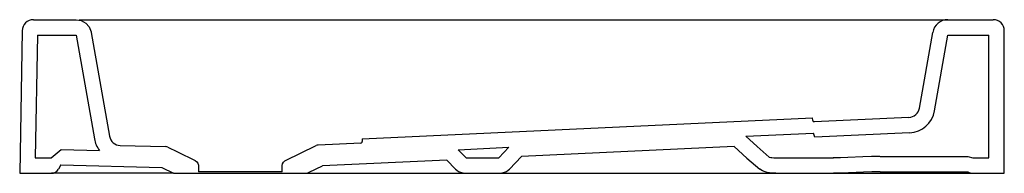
# Model space of a CAD drawing. Header units: millimetres. Extents: x -0.352 to 0.352, y 0 to 0.11.
import ezdxf

# ---------------------------------------------------------------- set-up
doc = ezdxf.new("R2010")
doc.units = ezdxf.units.MM
doc.layers.add('BLOCKS', color=3, linetype='Continuous')

msp = doc.modelspace()

# ---------------------------------------------------------------- linework, layer by layer
at = {"layer": 'BLOCKS', "linetype": 'Continuous'}
for p, q in [((-0.34272, 0.11), (-0.31213, 0.11)), ((-0.30996, 0.11), (-0.25974, 0.11)), ((-0.25974, 0.11), (0.2619, 0.11)), ((0.2619, 0.11), (0.29751, 0.11)), ((0.29751, 0.11), (0.31213, 0.11)), ((0.31213, 0.11), (0.3445, 0.11)), ((-0.35072, 0.10214), (-0.3525, 0)), ((-0.33977, 0.099), (-0.34131, 0.011)), ((-0.33977, 0.099), (-0.31213, 0.099)), ((-0.31213, 0.099), (-0.29902, 0.02465)), ((-0.30129, 0.10091), (-0.28818, 0.02656)), ((0.29172, 0.04664), (0.30129, 0.10091)), ((0.30256, 0.04473), (0.31213, 0.099)), ((0.31213, 0.099), (0.3415, 0.099)), ((0.3415, 0.011), (0.3415, 0.099)), ((0.3525, 0), (0.3525, 0.102)), ((-0.10738, 0.0247), (0.21527, 0.03981)), ((0.21536, 0.03781), (0.21527, 0.03981)), ((0.28422, 0.04003), (0.21641, 0.03686)), ((0.16739, 0.02655), (0.21578, 0.02882)), ((0.28473, 0.02905), (0.21692, 0.02587)), ((-0.10824, 0.02165), (-0.13869, 0.02023)), ((-0.10738, 0.0247), (-0.10728, 0.0227)), ((-0.32269, 0.01709), (-0.29535, 0.01635)), ((-0.28052, 0.01995), (-0.24804, 0.01908)), ((-0.16225, 0.0091), (-0.14026, 0.01982)), ((-0.03855, 0.01691), (-0.00217, 0.01861)), ((-0.03293, 0.011), (-0.03855, 0.01691)), ((-0.00217, 0.01861), (-0.00941, 0.011)), ((0.15918, 0.01916), (0.00674, 0.01202)), ((-0.34131, 0.011), (-0.32996, 0.011)), ((-0.0467, 0.00952), (-0.13572, 0.00535)), ((-0.0405, 0.003), (-0.0467, 0.00952)), ((-0.03293, 0.011), (-0.00941, 0.011)), ((0.00674, 0.01202), (-0.00184, 0.003)), ((0.189, 0.011), (0.23011, 0.011)), ((0.26362, 0.01211), (0.32649, 0.01211)), ((0.32996, 0.011), (0.3415, 0.011)), ((-0.3525, 0), (-0.32996, 0)), ((-0.24232, 0), (-0.32973, 0)), ((-0.32298, 0.00609), (-0.32477, 0.003)), ((-0.32298, 0.00609), (-0.25083, 0.00415)), ((-0.25083, 0.00415), (-0.24232, 0)), ((-0.24232, 0), (-0.14668, 0)), ((-0.2245, 0.0055), (-0.2245, 0.001)), ((-0.1645, 0.001), (-0.2245, 0.001)), ((-0.1645, 0.001), (-0.1645, 0.0055)), ((-0.14651, 0), (-0.0973, 0)), ((-0.03194, 0), (-0.0104, 0)), ((-0.0104, 0), (0.15648, 0)), ((0.15648, 0), (0.189, 0)), ((0.189, 0), (0.23011, 0)), ((0.23028, 0), (0.28161, 0)), ((0.26362, 0.00111), (0.32649, 0.00111)), ((0.28161, 0), (0.32996, 0)), ((0.32996, 0), (0.3525, 0)), ((-0.0973, 0), (-0.03194, 0))]:
    msp.add_line(p, q, dxfattribs=at)
at = {"layer": 'BLOCKS'}
for p, q in [((0.21692, 0.02587), (0.21578, 0.02882)), ((-0.32996, 0.011), (-0.32269, 0.01709)), ((0.32649, 0.01211), (0.32996, 0.011))]:
    msp.add_line(p, q, dxfattribs=at)
at = {"layer": 'BLOCKS', "linetype": 'Continuous', "flags": 128}
for points in [[(-0.31213, 0.11), (-0.30849, 0.10938), (-0.30525, 0.10759), (-0.3028, 0.10483), (-0.30139, 0.10141), (-0.30129, 0.10091)], [(0.16739, 0.02655), (0.17545, 0.01916), (0.18423, 0.01165), (0.18527, 0.01137), (0.18601, 0.01123), (0.1875, 0.01106), (0.1894, 0.01099)], [(-0.2464, 0.01868), (-0.23954, 0.01534), (-0.22675, 0.0091)], [(0.15918, 0.01916), (0.16816, 0.01093), (0.17743, 0.003)], [(-0.22675, 0.0091), (-0.22566, 0.00831), (-0.22488, 0.00721), (-0.22452, 0.00592), (-0.2245, 0.0055)], [(-0.1645, 0.0055), (-0.16427, 0.00682), (-0.16362, 0.008), (-0.16262, 0.00889), (-0.16225, 0.0091)], [(0.26348, 0.01211), (0.25735, 0.01203), (0.25116, 0.01181), (0.24039, 0.01129), (0.23519, 0.01108), (0.22993, 0.011)], [(-0.14668, 0), (-0.14521, 0.00072), (-0.13572, 0.00535)], [(-0.0405, 0.003), (-0.03951, 0.00214), (-0.0383, 0.0014), (-0.03688, 0.0008), (-0.03532, 0.00036), (-0.03366, 0.00009), (-0.03194, 0)], [(-0.0104, 0), (-0.00869, 0.00009), (-0.00702, 0.00036), (-0.00546, 0.0008), (-0.00405, 0.0014), (-0.00283, 0.00214), (-0.00184, 0.003)], [(0.189, 0), (0.18668, 0.00008), (0.18435, 0.00035), (0.1828, 0.00065), (0.18127, 0.00106), (0.17929, 0.00184), (0.17743, 0.003)], [(0.26362, 0.00111), (0.25762, 0.00103), (0.25162, 0.00082), (0.24087, 0.0003), (0.23549, 0.00009), (0.23011, 0)]]:
    msp.add_lwpolyline(points, dxfattribs=at)
at = {"layer": 'BLOCKS', "linetype": 'Continuous'}
for centre, radius, start, end in [((-0.34272, 0.102), 0.008, 90, 179), ((0.31213, 0.099), 0.011, 90, 170), ((0.3445, 0.102), 0.008, 0, 90), ((0.28384, 0.04802), 0.008, 272.68168, 350), ((0.28384, 0.04802), 0.019, 272.68168, 350), ((0.21636, 0.03786), 0.001, 182.68168, 272.68168), ((-0.28031, 0.02795), 0.019, 189.99997, 217.62926), ((-0.28031, 0.02795), 0.008, 189.99997, 268.46255), ((-0.10828, 0.02265), 0.001, 272.68168, 2.68168), ((-0.24815, 0.01508), 0.004, 64.00009, 88.46252), ((-0.1385, 0.01623), 0.004, 92.68168, 116), ((-0.32996, 0.006), 0.006, 270, 330), ((0.32996, 0.006), 0.006, 234.63929, 270)]:
    msp.add_arc(centre, radius, start, end, dxfattribs=at)

doc.saveas('drawing.dxf')
